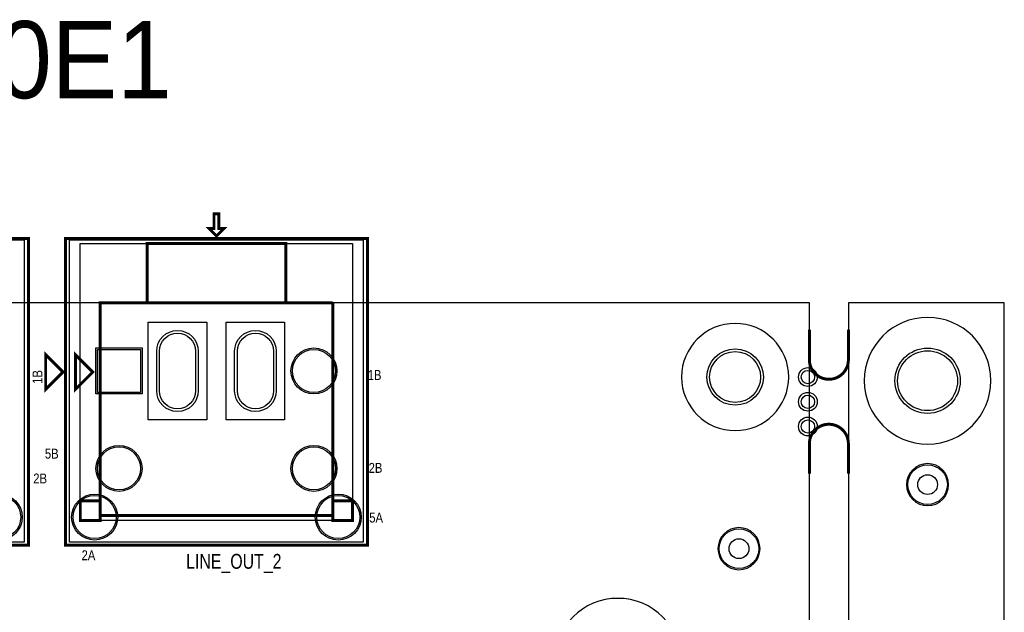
# Model space of a CAD drawing. Extents: x -10 to 137, y -26 to 192.
# Tile 78 of 78: x 86 to 137, y 161 to 192. Entities that reach past the tile are written whole.
import ezdxf

# ---------------------------------------------------------------- set-up
doc = ezdxf.new("R2010")
doc.units = 0
for name, color, linetype in [('BG_OUTLINE', 95, 'CONTINUOUS'), ('BG_SILKSCREEN_TOP', 7, 'CONTINUOUS'), ('PG_ASSEMBLY_TOP', 120, 'CONTINUOUS'), ('PG_DFA_BOUND_TOP', 95, 'CONTINUOUS'), ('PG_PLACE_BOUND_TOP', 23, 'CONTINUOUS'), ('PG_SILKSCREEN_TOP', 7, 'CONTINUOUS'), ('PIN_SOLDERMASK_TOP', 110, 'CONTINUOUS'), ('PIN_TOP', 140, 'CONTINUOUS'), ('PKO_TOP', 254, 'CONTINUOUS'), ('RKO_ALL', 40, 'CONTINUOUS'), ('RKO_TOP', 120, 'CONTINUOUS')]:
    doc.layers.add(name, color=color, linetype=linetype)

msp = doc.modelspace()

# ---------------------------------------------------------------- linework, layer by layer
at = {"layer": 'BG_OUTLINE'}
msp.add_lwpolyline([(127, 0), (127, 176.999514), (0, 176.999514), (0, 0)], close=True, dxfattribs=at)
msp.add_lwpolyline([(128.999996, 0), (136.99998, 0), (136.99998, 176.999514), (128.999996, 176.999514), (128.999996, 0)], dxfattribs=at)
at = {"layer": 'BG_OUTLINE', "const_width": 0.1524}
for points in [[(128.999996, 175.613436), (128.999996, 174.073434, -0.414214), (127.999998, 173.073436, -0.414214), (127, 174.073434), (127, 175.613436)], [(128.999996, 168.225592), (128.999996, 169.765594, 0.414214), (127.999998, 170.765592, 0.414214), (127, 169.765594), (127, 168.225592)]]:
    msp.add_lwpolyline(points, format="xyb", dxfattribs=at)
at = {"layer": 'PG_ASSEMBLY_TOP', "const_width": 0.1524}
for points in [[(96.577005, 180.428514), (96.958005, 180.809514), (96.704005, 180.809514), (96.704005, 181.571514), (96.450005, 181.571514), (96.450005, 180.809514), (96.196005, 180.809514), (96.577005, 180.428514)], [(93.021005, 176.999514), (100.133005, 176.999514), (100.133005, 180.047514), (93.021005, 180.047514), (93.021005, 176.999514), (90.608005, 176.999514), (90.608005, 166.839514), (89.592005, 166.839514), (89.592005, 165.823514), (90.608005, 165.823514), (90.608005, 166.839514)], [(90.608005, 166.839514), (90.608005, 166.077514), (102.546005, 166.077514), (102.546005, 166.839514), (102.546005, 165.823514), (103.562005, 165.823514), (103.562005, 166.839514), (102.546005, 166.839514), (102.546005, 176.999514)], [(102.546005, 176.999514), (93.021005, 176.999514)], [(90.227005, 173.443514), (89.338005, 172.554514), (89.338005, 174.332514), (90.227005, 173.443514)]]:
    msp.add_lwpolyline(points, dxfattribs=at)
at = {"layer": 'PG_DFA_BOUND_TOP'}
for points in [[(71.645381, 164.716582), (71.645381, 180.225314), (86.710629, 180.225314), (86.710629, 164.716582)], [(89.044381, 164.716582), (89.044381, 180.225314), (104.109629, 180.225314), (104.109629, 164.716582)]]:
    msp.add_lwpolyline(points, close=True, dxfattribs=at)
at = {"layer": 'PG_PLACE_BOUND_TOP'}
msp.add_lwpolyline([(89.592005, 165.823514), (89.592005, 180.047514), (103.562005, 180.047514), (103.562005, 165.823514)], close=True, dxfattribs=at)
at = {"layer": 'PG_SILKSCREEN_TOP', "const_width": 0.1524}
for points in [[(96.577005, 180.428514), (96.958005, 180.809514), (96.704005, 180.809514), (96.704005, 181.571514), (96.450005, 181.571514), (96.450005, 180.809514), (96.196005, 180.809514), (96.577005, 180.428514)], [(86.925005, 164.553514), (71.431005, 164.553514), (71.431005, 180.301514), (86.925005, 180.301514), (86.925005, 164.553514)], [(104.324005, 164.553514), (88.830005, 164.553514), (88.830005, 180.301514), (104.324005, 180.301514), (104.324005, 164.553514)], [(88.703005, 173.443514), (87.814005, 172.554514), (87.814005, 174.332514), (88.703005, 173.443514)]]:
    msp.add_lwpolyline(points, dxfattribs=at)
at = {"layer": 'PIN_SOLDERMASK_TOP'}
for points in [[(93.510209, 172.483394), (93.510209, 174.515394, -1), (95.643809, 174.515394), (95.643809, 172.483394, -1)], [(97.510201, 172.483394), (97.510201, 174.515394, -1), (99.643801, 174.515394), (99.643801, 172.483394, -1)]]:
    msp.add_lwpolyline(points, format="xyb", close=True, dxfattribs=at)
msp.add_lwpolyline([(92.758115, 174.680494), (92.758115, 172.318294), (90.395915, 172.318294), (90.395915, 174.680494)], close=True, dxfattribs=at)
for centre, radius in [((101.576995, 173.499394), 1.1811), ((123.19, 173.190022), 1.4478), ((133.063996, 172.999522), 1.6764), ((126.9238, 173.189514), 0.4826), ((126.9238, 171.919514), 0.4826), ((126.9238, 170.649514), 0.4826), ((91.577015, 168.499404), 1.1811), ((101.576995, 168.499404), 1.1811), ((133.063996, 167.665522), 1.016), ((85.427929, 165.999282), 1.1811), ((90.327081, 165.999282), 1.1811), ((102.826929, 165.999282), 1.1811), ((123.387104, 164.376476), 1.016)]:
    msp.add_circle(centre, radius, dxfattribs=at)
at = {"layer": 'PIN_TOP'}
for points in [[(93.649909, 172.483394), (93.649909, 174.515394, -1), (95.504109, 174.515394), (95.504109, 172.483394, -1)], [(97.649901, 172.483394), (97.649901, 174.515394, -1), (99.504101, 174.515394), (99.504101, 172.483394, -1)]]:
    msp.add_lwpolyline(points, format="xyb", close=True, dxfattribs=at)
msp.add_lwpolyline([(92.681915, 174.604294), (92.681915, 172.394494), (90.472115, 172.394494), (90.472115, 174.604294)], close=True, dxfattribs=at)
for centre, radius in [((101.576995, 173.499394), 1.1049), ((123.19, 173.190022), 1.3081), ((133.063996, 172.999522), 1.5367), ((126.9238, 173.189514), 0.3429), ((126.9238, 171.919514), 0.3429), ((126.9238, 170.649514), 0.3429), ((91.577015, 168.499404), 1.1049), ((101.576995, 168.499404), 1.1049), ((133.063996, 167.665522), 0.508), ((85.427929, 165.999282), 1.1049), ((90.327081, 165.999282), 1.1049), ((102.826929, 165.999282), 1.1049), ((123.387104, 164.376476), 0.508)]:
    msp.add_circle(centre, radius, dxfattribs=at)
at = {"layer": 'PKO_TOP'}
for points in [[(134.143496, 167.665522, 1), (131.984496, 167.665522, 1)], [(124.466604, 164.376476, 1), (122.307604, 164.376476, 1)]]:
    msp.add_lwpolyline(points, format="xyb", close=True, dxfattribs=at)
at = {"layer": 'RKO_ALL'}
for points in [[(93.078409, 170.984794), (93.078409, 176.013994), (96.075609, 176.013994), (96.075609, 170.984794)], [(97.078401, 170.984794), (97.078401, 176.013994), (100.075601, 176.013994), (100.075601, 170.984794)]]:
    msp.add_lwpolyline(points, close=True, dxfattribs=at)
for points in [[(125.940058, 173.190022, 1), (120.439942, 173.190022, 1)], [(136.313926, 172.999522, 1), (129.814066, 172.999522, 1)], [(120.42013, 158.578042, 1), (113.92027, 158.578042, 1)]]:
    msp.add_lwpolyline(points, format="xyb", close=True, dxfattribs=at)
at = {"layer": 'RKO_TOP'}
for points in [[(134.143496, 167.665522, 1), (131.984496, 167.665522, 1)], [(124.466604, 164.376476, 1), (122.307604, 164.376476, 1)]]:
    msp.add_lwpolyline(points, format="xyb", close=True, dxfattribs=at)

# ---------------------------------------------------------------- texts
at = {"layer": 'BG_SILKSCREEN_TOP', "width": 0.8}
msp.add_text('LINE_OUT_2', height=0.762, dxfattribs=at).set_placement((95.020765, 163.3474))
at = {"layer": 'PG_ASSEMBLY_TOP', "width": 0.948718}
msp.add_text('TOP ASSEMBLY OF PROC190E1', height=3.9624, dxfattribs=at).set_placement((16.6116, 187.5028))
at = {"layer": 'PG_SILKSCREEN_TOP', "width": 0.85}
msp.add_text('1B', height=0.508, rotation=90, dxfattribs=at).set_placement((87.649413, 172.84128))
for s, p in [('1B', (104.337467, 173.039146)), ('5B', (87.773619, 169.001054)), ('2B', (104.384457, 168.270042)), ('2B', (87.177227, 167.725974)), ('5A', (104.415191, 165.718866)), ('2A', (89.654997, 163.78618))]:
    msp.add_text(s, height=0.508, dxfattribs=at).set_placement(p)

doc.saveas('drawing.dxf')
